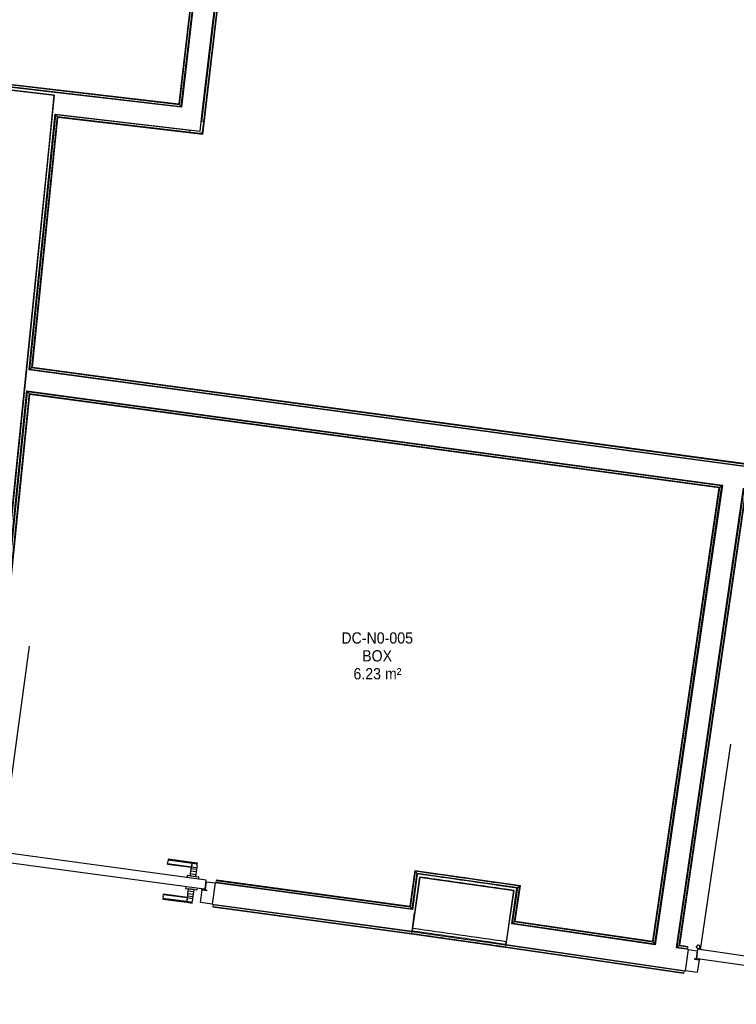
# Model space of a CAD drawing. Header units: millimetres. Extents: x -2845 to 74565, y -36590 to 13748.
# Tile 21 of 33: x 47525 to 50705, y -22178 to -17807. Entities that reach past the tile are written whole.
import ezdxf

# ---------------------------------------------------------------- set-up
doc = ezdxf.new("R2010")
doc.units = ezdxf.units.MM
for name, color, linetype, lineweight in [('A-DETL-GENF', 7, 'Continuous', 18), ('A-DOOR', 7, 'Continuous', 25), ('A-FLOR', 7, 'Continuous', 25), ('A-FLOR-HRAL', 7, 'Continuous', 18), ('A-WALL', 7, 'Continuous', 25), ('ESPACE', 7, 'Continuous', 30), ('I-WALL', 7, 'Continuous', 25), ('Q-SPCQ', 7, 'Continuous', 18)]:
    doc.layers.add(name, color=color, linetype=linetype, lineweight=lineweight)
doc.styles.add('Arial_3', font='arial.ttf', dxfattribs={"width": 0.9, "height": 50})

# ---------------------------------------------------------------- blocks, each defined once
blk = doc.blocks.new('B02_DC_STR_rvt-1-2021_015_1111_DCE_1_50_N0 FINI_CFO_AL SPE')
at = {"layer": 'A-WALL'}
for p, q in [((-3868.7, -21612.9), (-3900.9, -21840.7)), ((-3484.3, -21900), (-3451.6, -21672.3))]:
    blk.add_line(p, q, dxfattribs=at)
for radius in [184668.5, 184438.5]:
    blk.add_arc((-29704.5, -204465.3), radius, 81.827018, 81.957738, dxfattribs=at)
at = {"layer": 'I-WALL'}
for p, q in [((-5490.2, -18142.6), (-7325.9, -17927.6)), ((-5507.4, -18311.7), (-5490.2, -18142.6)), ((-5873.5, -21901), (-5507.4, -18311.7))]:
    blk.add_line(p, q, dxfattribs=at)
blk = doc.blocks.new('PRT_SIMPLE_HUI_58x68x48 - PRT_BOIS_1V_930x2040x40-552384-2021_015_1111_DCE_1_50_N0 FINI_CFO_AL SPE')
at = {"layer": 'A-DETL-GENF', "lineweight": 25}
h = blk.add_hatch(color=256, dxfattribs=at)
h.paths.add_polyline_path([(-483.8, -9.7), (-485.1, -11.7), (-496.5, -13.2), (-500.5, -13.7), (-500.5, -14.5), (-495.9, -14.5), (-483.8, -12.8), (-483.8, -10.4)])
h.paths.add_polyline_path([(-508.5, -8), (-508, -11.5), (-502, -11.1), (-502.2, -10.2), (-505.2, -10.2), (-505.2, -9.3), (-488.3, -9.5), (-485.1, -10.6), (-483.8, -9.7), (-488.9, -8), (-505.4, -8)])
h = blk.add_hatch(color=256, dxfattribs=at)
h.paths.add_polyline_path([(413.8, -9.7), (413.8, -12.8), (426.2, -14.5), (430.5, -14.5), (430.3, -13.2), (425.8, -13.2), (415.1, -11.7), (414.5, -10.7)])
h.paths.add_polyline_path([(418.5, -8), (413.8, -9.7), (415.1, -10.6), (418.7, -9.3), (435.2, -9.8), (435.2, -10.2), (432, -10.7), (432, -11.5), (438.5, -11.5), (438.5, -8), (418.5, -8)])
at = {"layer": 'A-DETL-GENF'}
for p, q in [((-488.5, -8), (-508.5, -8)), ((-508.5, -8), (-508.5, -11.5)), ((-508.5, -11.5), (-502, -11.5)), ((-505.2, -10.2), (-505.2, -9.3)), ((-505.2, -9.3), (-488.7, -9.3)), ((-502, -10.2), (-505.2, -10.2)), ((-502, -11.5), (-502, -10.2)), ((-496.1, -13.2), (-500.5, -13.2)), ((-500.5, -13.2), (-500.5, -14.5)), ((-500.5, -14.5), (-496, -14.5)), ((-485.1, -11.7), (-496.1, -13.2)), ((-496, -14.5), (-483.8, -12.8)), ((-488.7, -9.3), (-485.1, -10.6)), ((-483.8, -9.7), (-488.5, -8)), ((-485.1, -10.6), (-485.1, -11.7)), ((-483.8, -12.8), (-483.8, -9.7)), ((418.5, -8), (413.8, -9.7)), ((413.8, -9.7), (413.8, -12.8)), ((413.8, -12.8), (426, -14.5)), ((415.1, -10.6), (418.7, -9.3)), ((415.1, -11.7), (415.1, -10.6)), ((426.1, -13.2), (415.1, -11.7)), ((438.5, -8), (418.5, -8)), ((418.7, -9.3), (435.2, -9.3)), ((426, -14.5), (430.5, -14.5)), ((430.5, -13.2), (426.1, -13.2)), ((430.5, -14.5), (430.5, -13.2)), ((435.2, -10.2), (432, -10.2)), ((432, -10.2), (432, -11.5)), ((432, -11.5), (438.5, -11.5)), ((435.2, -9.3), (435.2, -10.2)), ((438.5, -11.5), (438.5, -8))]:
    blk.add_line(p, q, dxfattribs=at)
at = {"layer": 'A-DOOR'}
for p, q in [((-427.1, 55), (-450.6, 55)), ((-450.6, 55), (-450.6, 54.5)), ((-450.6, 54.5), (-450.6, 50.4)), ((-427.1, 54.5), (-450.6, 54.5)), ((-450.6, 50.4), (-450.6, 43.3)), ((-427.1, 50.4), (-450.6, 50.4)), ((-319.6, 55), (-427.1, 55)), ((-427.1, 55), (-427.1, 54.5)), ((-427.1, 54.5), (-427.1, 55)), ((-427.1, 54.5), (-427.1, 50.4)), ((-319.6, 54.5), (-427.1, 54.5)), ((-427.1, 50.4), (-427.1, 54.5)), ((-427.1, 50.4), (-427.1, 43.3)), ((-319.6, 50.4), (-427.1, 50.4)), ((-427.1, 43.3), (-427.1, 50.4)), ((-319.6, 54.5), (-319.6, 55)), ((-319.6, 50.4), (-319.6, 54.5)), ((-319.6, 43.3), (-319.6, 50.4)), ((-450.6, 34), (-450.6, 43.3)), ((-450.6, 25.6), (-450.6, 34)), ((-427.1, 34), (-450.6, 34)), ((-450.6, 15.2), (-450.6, 25.6)), ((-427.1, 25.6), (-450.6, 25.6)), ((-450.6, 4.4), (-450.6, 15.2)), ((-427.1, 15.2), (-450.6, 15.2)), ((-450.6, -4), (-450.6, 4.4)), ((-450.6, 4.4), (-427.1, 4.4)), ((-427.1, 34), (-427.1, 43.3)), ((-427.1, 43.3), (-427.1, 34)), ((-427.1, 32.8), (-427.1, 34)), ((-319.6, 34), (-427.1, 34)), ((-427.1, 34), (-427.1, 25.6)), ((-427.1, 32.8), (-319.6, 32.8)), ((-427.1, 25.6), (-427.1, 15.2)), ((-427.1, 15.2), (-427.1, 4.4)), ((-427.1, 4.4), (-427.1, -4)), ((-319.6, 43.3), (-319.6, 34)), ((-319.6, 34), (-319.6, 32.8)), ((-499.5, -14.5), (-499.5, -54.5)), ((426, -14.5), (-496, -14.5)), ((-465.6, -5.5), (-465.6, -14.5)), ((-413.4, -5.5), (-465.6, -5.5)), ((-450.6, -4), (-450.6, -5)), ((-450.6, -5), (-427.1, -5)), ((-427.1, -5), (-427.1, -4)), ((-413.4, -14.5), (-413.4, -5.5)), ((430.5, -54.5), (430.5, -14.5)), ((-499.5, -54.5), (430.5, -54.5)), ((-465.6, -54.5), (-465.6, -63.5)), ((-465.6, -63.5), (-413.4, -63.5)), ((-427.1, -64), (-450.6, -64)), ((-450.6, -64), (-450.6, -65)), ((-450.6, -73.4), (-450.6, -65)), ((-450.6, -84.2), (-450.6, -73.4)), ((-427.1, -73.4), (-450.6, -73.4)), ((-450.6, -94.6), (-450.6, -84.2)), ((-450.6, -84.2), (-427.1, -84.2)), ((-427.1, -65), (-427.1, -64)), ((-427.1, -65), (-427.1, -73.4)), ((-427.1, -73.4), (-427.1, -84.2)), ((-427.1, -84.2), (-427.1, -94.6)), ((-413.4, -63.5), (-413.4, -54.5)), ((417, -54.5), (417, -977.5)), ((-450.6, -103), (-450.6, -94.6)), ((-450.6, -94.6), (-427.1, -94.6)), ((-450.6, -112.3), (-450.6, -103)), ((-450.6, -103), (-427.1, -103)), ((-450.6, -112.3), (-450.6, -119.4)), ((-450.6, -119.4), (-450.6, -123.5)), ((-450.6, -119.4), (-427.1, -119.4)), ((-450.6, -123.5), (-450.6, -124)), ((-450.6, -123.5), (-427.1, -123.5)), ((-450.6, -124), (-427.1, -124)), ((-427.1, -94.6), (-427.1, -103)), ((-427.1, -103), (-427.1, -101.8)), ((-319.6, -101.8), (-427.1, -101.8)), ((-427.1, -112.3), (-427.1, -103)), ((-427.1, -103), (-319.6, -103)), ((-427.1, -103), (-427.1, -112.3)), ((-427.1, -112.3), (-427.1, -119.4)), ((-427.1, -119.4), (-427.1, -112.3)), ((-427.1, -119.4), (-427.1, -123.5)), ((-427.1, -119.4), (-319.6, -119.4)), ((-427.1, -123.5), (-427.1, -119.4)), ((-427.1, -123.5), (-427.1, -124)), ((-427.1, -123.5), (-319.6, -123.5)), ((-427.1, -124), (-427.1, -123.5)), ((-427.1, -124), (-319.6, -124)), ((-319.6, -101.8), (-319.6, -103)), ((-319.6, -103), (-319.6, -112.3)), ((-319.6, -119.4), (-319.6, -112.3)), ((-319.6, -123.5), (-319.6, -119.4)), ((-319.6, -124), (-319.6, -123.5))]:
    blk.add_line(p, q, dxfattribs=at)
for radius, start, end in [(9.12, 155.8208, 180), (9.12, 180, 204.1792), (7.5, 360, 180), (7.5, 180, 360), (7.5, 180, 240), (7.5, 135, 165), (9.12, 111.9887, 120), (9.12, 240, 248.0113), (7.5, 60, 120), (7.5, 270, 0), (9.12, 60, 68.0113), (7.5, 0, 30), (9.12, 0, 24.1792)]:
    blk.add_arc((429, -65.5), radius, start, end, dxfattribs=at)
at = {"layer": 'Q-SPCQ'}
for p, q in [((430.5, -40.5), (430.5, -54.5)), ((430.5, -54.5), (403.5, -54.5))]:
    blk.add_line(p, q, dxfattribs=at)
blk = doc.blocks.new('PRT_SIMPLE_HUI_58x68x48 - PRT_BOIS_1V_930x2040x40-552386-2021_015_1111_DCE_1_50_N0 FINI_CFO_AL SPE')
at = {"layer": 'A-DETL-GENF', "lineweight": 25}
h = blk.add_hatch(color=256, dxfattribs=at)
h.paths.add_polyline_path([(-483.8, -9.7), (-485.1, -11.7), (-496.2, -13.2), (-500.5, -13.2), (-500.5, -14.5), (-495.9, -14.5), (-483.8, -12.8), (-483.8, -10.4)])
h.paths.add_polyline_path([(-508.5, -8), (-508, -11.5), (-502, -11.2), (-502.2, -10.2), (-505.2, -10.2), (-505.2, -9.3), (-488.3, -9.5), (-485.1, -10.6), (-483.8, -9.7), (-488.9, -8), (-505.4, -8)])
h = blk.add_hatch(color=256, dxfattribs=at)
h.paths.add_polyline_path([(413.8, -9.7), (413.8, -12.8), (426.2, -14.5), (430.5, -14.5), (430.3, -13.2), (425.8, -13.2), (415.1, -11.7), (414.5, -10.7)])
h.paths.add_polyline_path([(418.5, -8), (413.8, -9.7), (415.1, -10.6), (418.7, -9.3), (435.2, -9.8), (435.2, -10.2), (432, -10.7), (432, -11.5), (438.5, -11.5), (438.5, -8), (418.5, -8)])
at = {"layer": 'A-DETL-GENF'}
for p, q in [((-488.5, -8), (-508.5, -8)), ((-508.5, -8), (-508.5, -11.5)), ((-508.5, -11.5), (-502, -11.5)), ((-505.2, -10.2), (-505.2, -9.3)), ((-505.2, -9.3), (-488.7, -9.3)), ((-502, -10.2), (-505.2, -10.2)), ((-502, -11.5), (-502, -10.2)), ((-496.1, -13.2), (-500.5, -13.2)), ((-500.5, -13.2), (-500.5, -14.5)), ((-500.5, -14.5), (-496, -14.5)), ((-485.1, -11.7), (-496.1, -13.2)), ((-496, -14.5), (-483.8, -12.8)), ((-488.7, -9.3), (-485.1, -10.6)), ((-483.8, -9.7), (-488.5, -8)), ((-485.1, -10.6), (-485.1, -11.7)), ((-483.8, -12.8), (-483.8, -9.7)), ((418.5, -8), (413.8, -9.7)), ((413.8, -9.7), (413.8, -12.8)), ((413.8, -12.8), (426, -14.5)), ((415.1, -10.6), (418.7, -9.3)), ((415.1, -11.7), (415.1, -10.6)), ((426.1, -13.2), (415.1, -11.7)), ((438.5, -8), (418.5, -8)), ((418.7, -9.3), (435.2, -9.3)), ((426, -14.5), (430.5, -14.5)), ((430.5, -13.2), (426.1, -13.2)), ((430.5, -14.5), (430.5, -13.2)), ((435.2, -10.2), (432, -10.2)), ((432, -10.2), (432, -11.5)), ((432, -11.5), (438.5, -11.5)), ((435.2, -9.3), (435.2, -10.2)), ((438.5, -11.5), (438.5, -8))]:
    blk.add_line(p, q, dxfattribs=at)
at = {"layer": 'A-DOOR'}
for p, q in [((-427.1, 55), (-450.6, 55)), ((-450.6, 55), (-450.6, 54.5)), ((-450.6, 54.5), (-450.6, 50.4)), ((-427.1, 54.5), (-450.6, 54.5)), ((-450.6, 50.4), (-450.6, 43.3)), ((-427.1, 50.4), (-450.6, 50.4)), ((-319.6, 55), (-427.1, 55)), ((-427.1, 55), (-427.1, 54.5)), ((-427.1, 54.5), (-427.1, 55)), ((-427.1, 54.5), (-427.1, 50.4)), ((-319.6, 54.5), (-427.1, 54.5)), ((-427.1, 50.4), (-427.1, 54.5)), ((-427.1, 50.4), (-427.1, 43.3)), ((-319.6, 50.4), (-427.1, 50.4)), ((-427.1, 43.3), (-427.1, 50.4)), ((-319.6, 54.5), (-319.6, 55)), ((-319.6, 50.4), (-319.6, 54.5)), ((-319.6, 43.3), (-319.6, 50.4)), ((-450.6, 34), (-450.6, 43.3)), ((-450.6, 25.6), (-450.6, 34)), ((-427.1, 34), (-450.6, 34)), ((-450.6, 15.2), (-450.6, 25.6)), ((-427.1, 25.6), (-450.6, 25.6)), ((-450.6, 4.4), (-450.6, 15.2)), ((-427.1, 15.2), (-450.6, 15.2)), ((-450.6, -4), (-450.6, 4.4)), ((-450.6, 4.4), (-427.1, 4.4)), ((-427.1, 34), (-427.1, 43.3)), ((-427.1, 43.3), (-427.1, 34)), ((-427.1, 32.8), (-427.1, 34)), ((-319.6, 34), (-427.1, 34)), ((-427.1, 34), (-427.1, 25.6)), ((-427.1, 32.8), (-319.6, 32.8)), ((-427.1, 25.6), (-427.1, 15.2)), ((-427.1, 15.2), (-427.1, 4.4)), ((-427.1, 4.4), (-427.1, -4)), ((-319.6, 43.3), (-319.6, 34)), ((-319.6, 34), (-319.6, 32.8)), ((-499.5, -14.5), (-499.5, -54.5)), ((426, -14.5), (-496, -14.5)), ((-465.6, -5.5), (-465.6, -14.5)), ((-413.4, -5.5), (-465.6, -5.5)), ((-450.6, -4), (-450.6, -5)), ((-450.6, -5), (-427.1, -5)), ((-427.1, -5), (-427.1, -4)), ((-413.4, -14.5), (-413.4, -5.5)), ((430.5, -54.5), (430.5, -14.5)), ((-499.5, -54.5), (430.5, -54.5)), ((-465.6, -54.5), (-465.6, -63.5)), ((-465.6, -63.5), (-413.4, -63.5)), ((-427.1, -64), (-450.6, -64)), ((-450.6, -64), (-450.6, -65)), ((-450.6, -73.4), (-450.6, -65)), ((-450.6, -84.2), (-450.6, -73.4)), ((-427.1, -73.4), (-450.6, -73.4)), ((-450.6, -94.6), (-450.6, -84.2)), ((-450.6, -84.2), (-427.1, -84.2)), ((-427.1, -65), (-427.1, -64)), ((-427.1, -65), (-427.1, -73.4)), ((-427.1, -73.4), (-427.1, -84.2)), ((-427.1, -84.2), (-427.1, -94.6)), ((-413.4, -63.5), (-413.4, -54.5)), ((417, -54.5), (417, -977.5)), ((-450.6, -103), (-450.6, -94.6)), ((-450.6, -94.6), (-427.1, -94.6)), ((-450.6, -112.3), (-450.6, -103)), ((-450.6, -103), (-427.1, -103)), ((-450.6, -112.3), (-450.6, -119.4)), ((-450.6, -119.4), (-450.6, -123.5)), ((-450.6, -119.4), (-427.1, -119.4)), ((-450.6, -123.5), (-450.6, -124)), ((-450.6, -123.5), (-427.1, -123.5)), ((-450.6, -124), (-427.1, -124)), ((-427.1, -94.6), (-427.1, -103)), ((-427.1, -103), (-427.1, -101.8)), ((-319.6, -101.8), (-427.1, -101.8)), ((-427.1, -112.3), (-427.1, -103)), ((-427.1, -103), (-319.6, -103)), ((-427.1, -103), (-427.1, -112.3)), ((-427.1, -112.3), (-427.1, -119.4)), ((-427.1, -119.4), (-427.1, -112.3)), ((-427.1, -119.4), (-427.1, -123.5)), ((-427.1, -119.4), (-319.6, -119.4)), ((-427.1, -123.5), (-427.1, -119.4)), ((-427.1, -123.5), (-427.1, -124)), ((-427.1, -123.5), (-319.6, -123.5)), ((-427.1, -124), (-427.1, -123.5)), ((-427.1, -124), (-319.6, -124)), ((-319.6, -101.8), (-319.6, -103)), ((-319.6, -103), (-319.6, -112.3)), ((-319.6, -119.4), (-319.6, -112.3)), ((-319.6, -123.5), (-319.6, -119.4)), ((-319.6, -124), (-319.6, -123.5))]:
    blk.add_line(p, q, dxfattribs=at)
for radius, start, end in [(9.12, 155.8208, 180), (9.12, 180, 204.1792), (7.5, 360, 180), (7.5, 180, 360), (7.5, 180, 240), (7.5, 135, 165), (9.12, 111.9887, 120), (9.12, 240, 248.0113), (7.5, 60, 120), (7.5, 270, 0), (9.12, 60, 68.0113), (7.5, 0, 30), (9.12, 0, 24.1792)]:
    blk.add_arc((429, -65.5), radius, start, end, dxfattribs=at)
at = {"layer": 'Q-SPCQ'}
for p, q in [((430.5, -40.5), (430.5, -54.5)), ((430.5, -54.5), (403.5, -54.5))]:
    blk.add_line(p, q, dxfattribs=at)
blk = doc.blocks.new('Garde-corps - Garde-corps-505843-2021_015_1111_DCE_1_50_N0 FINI_CFO_AL SPE')
at = {"layer": 'A-FLOR-HRAL'}
for p, q in [((-4600.3, -15294.7), (-4938.3, -18181)), ((-4598.5, -15293.3), (-4936.9, -18182.8)), ((-4596.6, -15291.7), (-4935.4, -18184.8)), ((-4588.7, -15285.5), (-4929.1, -18192.7)), ((-4938.3, -18181), (-7517.9, -17878.9)), ((-4936.9, -18182.8), (-7516.5, -17880.7)), ((-4935.4, -18184.8), (-7514.9, -17882.7)), ((-4929.1, -18192.7), (-7508.6, -17890.6)), ((-4935.4, -18184.8), (-4929.1, -18192.7))]:
    blk.add_line(p, q, dxfattribs=at)
for points, knots in [([(-4938.3, -18181), (-4938.3, -18181), (-4938.3, -18181), (-4938.2, -18181.2), (-4938.1, -18181.3), (-4937.9, -18181.5), (-4937.8, -18181.7), (-4937.7, -18181.8), (-4937.6, -18182), (-4937.4, -18182.1), (-4937.3, -18182.2), (-4937.2, -18182.4), (-4937.1, -18182.5), (-4937, -18182.7), (-4936.9, -18182.8), (-4936.9, -18182.8)], [0.1, 0.1, 0.1, 0.1, 0.2, 0.3, 0.4, 0.475, 0.55, 0.6, 0.65, 0.7, 0.75, 0.8, 0.85, 0.9, 1, 1, 1, 1]), ([(-4929.1, -18192.7), (-4929.1, -18192.7), (-4929.1, -18192.7), (-4928.9, -18192.9), (-4928.8, -18193.1), (-4928.6, -18193.3), (-4928.5, -18193.5), (-4928.3, -18193.7), (-4928.1, -18194), (-4927.8, -18194.3), (-4927.6, -18194.5), (-4927.4, -18194.8), (-4927.1, -18195.3), (-4926.7, -18195.7), (-4926.5, -18196)], [0, 0, 0, 0, 0.166667, 0.25, 0.333333, 0.416667, 0.458333, 0.5, 0.583333, 0.666667, 0.708333, 0.75, 0.833333, 1, 1, 1, 1])]:
    blk.add_open_spline(points, degree=3, knots=knots, dxfattribs=at)
blk = doc.blocks.new('Garde-corps - Garde-corps-506028-2021_015_1111_DCE_1_50_N0 FINI_CFO_AL SPE')
at = {"layer": 'A-FLOR-HRAL'}
for p, q in [((-4835.2, -18259), (-4488.4, -15297.9)), ((-4834.3, -18312.6), (-4482.2, -15305.8)), ((-4832.8, -18314.6), (-4480.6, -15307.8)), ((-4831.3, -18316.4), (-4479.2, -15309.6)), ((-5598.6, -19358), (-5483.4, -18229.4)), ((-5590.8, -19351.9), (-5477.1, -18237.4)), ((-5588.9, -19350.4), (-5475.5, -18239.3)), ((-5587.1, -19348.9), (-5474.1, -18241.1)), ((-5483.4, -18229.4), (-4886.2, -18299.4)), ((-5477.1, -18237.4), (-5483.4, -18229.4)), ((-5477.1, -18237.4), (-4834.3, -18312.6)), ((-5475.5, -18239.3), (-4832.8, -18314.6)), ((-5474.1, -18241.1), (-4831.3, -18316.4)), ((-4834.3, -18312.6), (-4837, -18309.2)), ((-5590.8, -19351.9), (-5598.6, -19358)), ((-181.9, -20091.9), (-5598.6, -19358)), ((-180.3, -20084.9), (-5590.8, -19351.9)), ((-158.4, -20086.1), (-5588.9, -19350.4)), ((-158.2, -20084.5), (-5587.1, -19348.9))]:
    blk.add_line(p, q, dxfattribs=at)
for points, knots in [([(-5483.4, -18229.4), (-5483.4, -18229.4), (-5483.5, -18229.4), (-5483.6, -18229.2), (-5483.8, -18229), (-5483.9, -18228.8), (-5484.1, -18228.6), (-5484.3, -18228.4), (-5484.5, -18228.1), (-5484.7, -18227.8), (-5484.9, -18227.6), (-5485.1, -18227.3), (-5485.5, -18226.8), (-5485.9, -18226.4), (-5486.1, -18226.1)], [0, 0, 0, 0, 0.166667, 0.25, 0.333333, 0.416667, 0.458333, 0.5, 0.583333, 0.666667, 0.708333, 0.75, 0.833333, 1, 1, 1, 1]), ([(-5474.1, -18241.1), (-5474.1, -18241.1), (-5474.1, -18241.1), (-5474.2, -18241), (-5474.3, -18240.8), (-5474.5, -18240.6), (-5474.6, -18240.4), (-5474.7, -18240.3), (-5474.8, -18240.1), (-5474.9, -18240), (-5475.1, -18239.9), (-5475.2, -18239.7), (-5475.3, -18239.6), (-5475.4, -18239.5), (-5475.5, -18239.4), (-5475.5, -18239.3)], [0.1, 0.1, 0.1, 0.1, 0.2, 0.3, 0.4, 0.475, 0.55, 0.6, 0.65, 0.7, 0.75, 0.8, 0.85, 0.9, 1, 1, 1, 1]), ([(-4831.3, -18316.4), (-4831.3, -18316.4), (-4831.4, -18316.4), (-4831.5, -18316.2), (-4831.6, -18316.1), (-4831.7, -18315.9), (-4831.9, -18315.7), (-4832, -18315.6), (-4832.1, -18315.4), (-4832.2, -18315.3), (-4832.3, -18315.1), (-4832.4, -18315), (-4832.5, -18314.9), (-4832.6, -18314.7), (-4832.7, -18314.6), (-4832.8, -18314.6)], [0.1, 0.1, 0.1, 0.1, 0.2, 0.3, 0.4, 0.475, 0.55, 0.6, 0.65, 0.7, 0.75, 0.8, 0.85, 0.9, 1, 1, 1, 1]), ([(-5598.6, -19358), (-5598.6, -19358), (-5598.6, -19358), (-5598.8, -19358.2), (-5599, -19358.3), (-5599.2, -19358.5), (-5599.4, -19358.6), (-5599.6, -19358.8), (-5599.8, -19359), (-5600.1, -19359.2), (-5600.4, -19359.4), (-5600.6, -19359.6), (-5601.1, -19360), (-5601.5, -19360.4), (-5601.8, -19360.6)], [0, 0, 0, 0, 0.166667, 0.25, 0.333333, 0.416667, 0.458333, 0.5, 0.583333, 0.666667, 0.708333, 0.75, 0.833333, 1, 1, 1, 1]), ([(-5587.1, -19348.9), (-5587.1, -19349), (-5587.1, -19349), (-5587.2, -19349.1), (-5587.4, -19349.2), (-5587.6, -19349.3), (-5587.7, -19349.5), (-5587.9, -19349.6), (-5588, -19349.7), (-5588.2, -19349.8), (-5588.3, -19349.9), (-5588.4, -19350), (-5588.5, -19350.1), (-5588.7, -19350.2), (-5588.8, -19350.3), (-5588.9, -19350.4)], [0.1, 0.1, 0.1, 0.1, 0.2, 0.3, 0.4, 0.475, 0.55, 0.6, 0.65, 0.7, 0.75, 0.8, 0.85, 0.9, 1, 1, 1, 1])]:
    blk.add_open_spline(points, degree=3, knots=knots, dxfattribs=at)
blk = doc.blocks.new('Garde-corps - Garde-corps-506445-2021_015_1111_DCE_1_50_N0 FINI_CFO_AL SPE')
at = {"layer": 'A-FLOR-HRAL'}
for p, q in [((-5816.5, -21494.9), (-5608.8, -19458.5)), ((-5808.7, -21488.7), (-5602.5, -19466.6)), ((-5806.8, -21487.2), (-5600.9, -19468.6)), ((-5805, -21485.8), (-5599.4, -19470.4)), ((-5608.8, -19458.5), (-2529.2, -19875.8)), ((-5602.5, -19466.6), (-5608.8, -19458.5)), ((-5602.5, -19466.6), (-2537.3, -19881.9)), ((-5600.9, -19468.6), (-2539.3, -19883.3)), ((-5599.4, -19470.4), (-2541.2, -19884.8)), ((-2541.2, -19884.8), (-2835.5, -21897.8)), ((-2539.3, -19883.3), (-2834.1, -21899.7)), ((-2537.3, -19881.9), (-2832.7, -21901.7)), ((-2529.2, -19875.8), (-2826.6, -21909.8)), ((-2537.3, -19881.9), (-2529.2, -19875.8)), ((-3890.9, -21583.5), (-3912.4, -21742.2)), ((-3889.5, -21585.4), (-3911, -21744.1)), ((-3888, -21587.4), (-3909.5, -21746)), ((-3422.1, -21650.3), (-3890.9, -21583.5)), ((-4772.5, -21636.3), (-4771.5, -21629.2)), ((-4771.5, -21629.2), (-4771.3, -21627.5)), ((-3909.5, -21746), (-4771.5, -21629.2)), ((-4771.1, -21625.9), (-4771.3, -21627.5)), ((-3911, -21744.1), (-4771.3, -21627.5)), ((-3912.4, -21742.2), (-4771.1, -21625.9)), ((-3881.9, -21595.4), (-3903.4, -21754)), ((-3434, -21659.2), (-3881.9, -21595.4)), ((-3870, -21597.1), (-3881.9, -21595.4)), ((-3805.7, -21609.2), (-3879.4, -21598.8)), ((-3584.7, -21640.7), (-3732, -21619.7)), ((-3656.5, -21616.8), (-3677.6, -21613.8)), ((-4772.5, -21636.3), (-4772.9, -21639.3)), ((-3903.4, -21754), (-4772.5, -21636.3)), ((-3437.4, -21661.8), (-3511, -21651.2)), ((-3457.1, -21817.6), (-3434, -21659.2)), ((-3449.1, -21811.6), (-3425.9, -21653.2)), ((-3447.1, -21810.1), (-3423.9, -21651.7)), ((-3434, -21659.2), (-3445.9, -21657.5)), ((-3445.2, -21808.7), (-3422.1, -21650.3)), ((-3909.5, -21746), (-3903.4, -21754)), ((-2834.1, -21899.7), (-3447.1, -21810.1)), ((-2835.5, -21897.8), (-3445.2, -21808.7)), ((-3449.1, -21811.6), (-3457.1, -21817.6)), ((-2826.6, -21909.8), (-3457.1, -21817.6)), ((-2832.7, -21901.7), (-3449.1, -21811.6)), ((-2832.7, -21901.7), (-2826.6, -21909.8))]:
    blk.add_line(p, q, dxfattribs=at)
at = {"layer": 'A-FLOR-HRAL', "flags": 128}
for points in [[(-3890.9, -21583.5), (-3890.9, -21583.5), (-3890.9, -21583.6), (-3890.7, -21583.8), (-3890.6, -21584), (-3890.4, -21584.2), (-3890.2, -21584.5), (-3890, -21584.7), (-3889.9, -21584.9), (-3889.7, -21585.2), (-3889.5, -21585.4)], [(-3888, -21587.4), (-3885, -21591.4), (-3881.9, -21595.4)], [(-3881.9, -21595.4), (-3881.8, -21595.5), (-3881.6, -21595.9), (-3881.2, -21596.3), (-3880.8, -21596.9), (-3880.3, -21597.5), (-3879.9, -21598.2), (-3879.4, -21598.8)], [(-3425.9, -21653.2), (-3429.9, -21656.2), (-3434, -21659.2)]]:
    blk.add_lwpolyline(points, dxfattribs=at)
at = {"layer": 'A-FLOR-HRAL'}
for radius, start, end in [(184692.9, 81.819426, 81.96532), (184691.2, 81.819967, 81.964777)]:
    blk.add_arc((-29704.5, -204465.3), radius, start, end, dxfattribs=at)
for points, knots in [([(-5608.8, -19458.5), (-5608.8, -19458.5), (-5608.9, -19458.5), (-5609, -19458.3), (-5609.2, -19458.1), (-5609.3, -19457.9), (-5609.5, -19457.7), (-5609.6, -19457.5), (-5609.8, -19457.2), (-5610.1, -19456.9), (-5610.3, -19456.6), (-5610.5, -19456.4), (-5610.9, -19455.9), (-5611.2, -19455.4), (-5611.5, -19455.1)], [0, 0, 0, 0, 0.166667, 0.25, 0.333333, 0.416667, 0.458333, 0.5, 0.583333, 0.666667, 0.708333, 0.75, 0.833333, 1, 1, 1, 1]), ([(-5599.4, -19470.4), (-5599.5, -19470.4), (-5599.5, -19470.4), (-5599.6, -19470.2), (-5599.7, -19470.1), (-5599.9, -19469.9), (-5600, -19469.8), (-5600.1, -19469.6), (-5600.2, -19469.5), (-5600.3, -19469.4), (-5600.4, -19469.2), (-5600.5, -19469.1), (-5600.6, -19468.9), (-5600.8, -19468.7), (-5600.9, -19468.6), (-5600.9, -19468.6)], [0.1, 0.1, 0.1, 0.1, 0.2, 0.3, 0.4, 0.475, 0.525, 0.575, 0.625, 0.675, 0.725, 0.775, 0.825, 0.9, 1, 1, 1, 1]), ([(-2541.2, -19884.8), (-2541.1, -19884.8), (-2541.1, -19884.7), (-2541, -19884.6), (-2540.8, -19884.5), (-2540.6, -19884.4), (-2540.5, -19884.2), (-2540.3, -19884.1), (-2540.2, -19884), (-2540, -19883.9), (-2539.9, -19883.8), (-2539.7, -19883.7), (-2539.6, -19883.6), (-2539.4, -19883.5), (-2539.3, -19883.4), (-2539.3, -19883.3)], [0.1, 0.1, 0.1, 0.1, 0.2, 0.3, 0.4, 0.475, 0.55, 0.6, 0.65, 0.7, 0.75, 0.8, 0.85, 0.9, 1, 1, 1, 1]), ([(-2529.2, -19875.8), (-2529.2, -19875.8), (-2529.2, -19875.7), (-2529, -19875.6), (-2528.8, -19875.4), (-2528.6, -19875.3), (-2528.4, -19875.1), (-2528.2, -19875), (-2527.9, -19874.8), (-2527.6, -19874.5), (-2527.3, -19874.3), (-2527, -19874.1), (-2526.5, -19873.8), (-2526.1, -19873.4), (-2525.8, -19873.2)], [0, 0, 0, 0, 0.166667, 0.25, 0.333333, 0.416667, 0.458333, 0.5, 0.583333, 0.666667, 0.708333, 0.75, 0.833333, 1, 1, 1, 1]), ([(-3434, -21659.2), (-3434, -21659.2), (-3434, -21659.2), (-3434.1, -21659.3), (-3434.1, -21659.3), (-3434.2, -21659.4), (-3434.3, -21659.4), (-3434.3, -21659.5), (-3434.4, -21659.6), (-3434.6, -21659.6), (-3434.7, -21659.7), (-3434.8, -21659.8), (-3434.9, -21659.9), (-3435.1, -21660), (-3435.2, -21660.1), (-3435.3, -21660.2), (-3435.5, -21660.3), (-3435.6, -21660.4), (-3435.8, -21660.6), (-3436.2, -21660.9), (-3436.7, -21661.3), (-3437.2, -21661.6), (-3437.4, -21661.8)], [0, 0, 0, 0, 0.071429, 0.107143, 0.142857, 0.178571, 0.214286, 0.25, 0.285714, 0.321429, 0.357143, 0.392857, 0.428571, 0.464286, 0.5, 0.535714, 0.571429, 0.607143, 0.642857, 0.714286, 0.857143, 1, 1, 1, 1]), ([(-3422.1, -21650.3), (-3422.1, -21650.3), (-3422.1, -21650.3), (-3422.2, -21650.4), (-3422.3, -21650.5), (-3422.4, -21650.6), (-3422.6, -21650.7), (-3422.8, -21650.9), (-3423, -21651), (-3423.2, -21651.2), (-3423.4, -21651.3), (-3423.7, -21651.5), (-3423.8, -21651.6), (-3423.9, -21651.7)], [0.075, 0.075, 0.075, 0.075, 0.15, 0.2125, 0.275, 0.35, 0.425, 0.5, 0.6, 0.7, 0.775, 0.85, 1, 1, 1, 1]), ([(-3912.4, -21742.2), (-3912.4, -21742.2), (-3912.4, -21742.3), (-3912.3, -21742.4), (-3912.2, -21742.5), (-3912, -21742.7), (-3911.9, -21742.9), (-3911.8, -21743.1), (-3911.7, -21743.2), (-3911.6, -21743.3), (-3911.5, -21743.5), (-3911.4, -21743.6), (-3911.3, -21743.7), (-3911.1, -21743.9), (-3911.1, -21744), (-3911, -21744.1)], [0.1, 0.1, 0.1, 0.1, 0.2, 0.3, 0.4, 0.475, 0.55, 0.6, 0.65, 0.7, 0.75, 0.8, 0.85, 0.9, 1, 1, 1, 1]), ([(-3903.4, -21754), (-3903.4, -21754), (-3903.4, -21754.1), (-3903.2, -21754.3), (-3903.1, -21754.5), (-3902.9, -21754.7), (-3902.8, -21754.9), (-3902.6, -21755.1), (-3902.4, -21755.4), (-3902.2, -21755.7), (-3902, -21755.9), (-3901.8, -21756.2), (-3901.4, -21756.7), (-3901.1, -21757.1), (-3900.9, -21757.4)], [0, 0, 0, 0, 0.166667, 0.25, 0.333333, 0.416667, 0.458333, 0.5, 0.583333, 0.666667, 0.708333, 0.75, 0.833333, 1, 1, 1, 1]), ([(-3445.2, -21808.7), (-3445.2, -21808.7), (-3445.3, -21808.7), (-3445.4, -21808.8), (-3445.6, -21808.9), (-3445.8, -21809.1), (-3445.9, -21809.2), (-3446.1, -21809.3), (-3446.2, -21809.4), (-3446.4, -21809.5), (-3446.5, -21809.6), (-3446.6, -21809.7), (-3446.8, -21809.8), (-3446.9, -21810), (-3447, -21810), (-3447.1, -21810.1)], [0.1, 0.1, 0.1, 0.1, 0.2, 0.3, 0.4, 0.475, 0.55, 0.6, 0.65, 0.7, 0.75, 0.8, 0.85, 0.9, 1, 1, 1, 1]), ([(-3457.1, -21817.6), (-3457.1, -21817.6), (-3457.2, -21817.6), (-3457.4, -21817.8), (-3457.6, -21817.9), (-3457.8, -21818.1), (-3458, -21818.2), (-3458.2, -21818.4), (-3458.5, -21818.6), (-3458.8, -21818.8), (-3459, -21819), (-3459.3, -21819.2), (-3459.8, -21819.6), (-3460.2, -21819.9), (-3460.5, -21820.1)], [0, 0, 0, 0, 0.166667, 0.25, 0.333333, 0.416667, 0.458333, 0.5, 0.583333, 0.666667, 0.708333, 0.75, 0.833333, 1, 1, 1, 1]), ([(-2835.5, -21897.8), (-2835.5, -21897.9), (-2835.5, -21897.9), (-2835.4, -21898), (-2835.3, -21898.2), (-2835.1, -21898.4), (-2835, -21898.5), (-2834.9, -21898.7), (-2834.8, -21898.8), (-2834.7, -21899), (-2834.6, -21899.1), (-2834.5, -21899.3), (-2834.4, -21899.4), (-2834.3, -21899.5), (-2834.2, -21899.7), (-2834.1, -21899.7)], [0.1, 0.1, 0.1, 0.1, 0.2, 0.3, 0.4, 0.475, 0.55, 0.6, 0.65, 0.7, 0.75, 0.8, 0.85, 0.9, 1, 1, 1, 1]), ([(-2826.6, -21909.8), (-2826.6, -21909.8), (-2826.6, -21909.8), (-2826.4, -21910), (-2826.3, -21910.2), (-2826.1, -21910.4), (-2826, -21910.6), (-2825.9, -21910.8), (-2825.6, -21911.1), (-2825.4, -21911.4), (-2825.2, -21911.7), (-2825, -21911.9), (-2824.7, -21912.4), (-2824.3, -21912.9), (-2824.1, -21913.2)], [0, 0, 0, 0, 0.166667, 0.25, 0.333333, 0.416667, 0.458333, 0.5, 0.583333, 0.666667, 0.708333, 0.75, 0.833333, 1, 1, 1, 1])]:
    blk.add_open_spline(points, degree=3, knots=knots, dxfattribs=at)
blk = doc.blocks.new('Garde-corps - Garde-corps-506761-2021_015_1111_DCE_1_50_N0 FINI_CFO_AL SPE')
at = {"layer": 'A-FLOR-HRAL'}
for p, q in [((-2726.7, -21924.4), (-2429.1, -19889.3)), ((-2718.6, -21918.4), (-2423.1, -19897.3)), ((-2716.6, -21916.9), (-2421.6, -19899.3)), ((-2714.8, -21915.5), (-2420.2, -19901.1)), ((-2718.6, -21918.4), (-2726.7, -21924.4)), ((-2680.2, -21931.2), (-2726.7, -21924.4)), ((-2679.2, -21924.1), (-2718.6, -21918.4)), ((-2678.9, -21922.4), (-2716.6, -21916.9)), ((-2678.7, -21920.8), (-2714.8, -21915.5)), ((-2680.6, -21934.2), (-2680.2, -21931.2)), ((-2679.2, -21924.1), (-2680.2, -21931.2)), ((-2678.9, -21922.4), (-2679.2, -21924.1)), ((-2678.9, -21922.4), (-2678.7, -21920.8))]:
    blk.add_line(p, q, dxfattribs=at)
for points, knots in [([(-2726.7, -21924.4), (-2726.7, -21924.4), (-2726.8, -21924.4), (-2726.9, -21924.6), (-2727.1, -21924.7), (-2727.4, -21924.9), (-2727.5, -21925), (-2727.7, -21925.2), (-2728, -21925.4), (-2728.3, -21925.6), (-2728.6, -21925.8), (-2728.9, -21926), (-2729.4, -21926.4), (-2729.8, -21926.7), (-2730.1, -21926.9)], [0, 0, 0, 0, 0.166667, 0.25, 0.333333, 0.416667, 0.458333, 0.5, 0.583333, 0.666667, 0.708333, 0.75, 0.833333, 1, 1, 1, 1]), ([(-2714.8, -21915.5), (-2714.8, -21915.5), (-2714.8, -21915.5), (-2714.9, -21915.6), (-2715.1, -21915.8), (-2715.3, -21915.9), (-2715.5, -21916), (-2715.6, -21916.1), (-2715.8, -21916.2), (-2715.9, -21916.3), (-2716, -21916.5), (-2716.2, -21916.6), (-2716.3, -21916.6), (-2716.5, -21916.8), (-2716.6, -21916.8), (-2716.6, -21916.9)], [0.1, 0.1, 0.1, 0.1, 0.2, 0.3, 0.4, 0.475, 0.55, 0.6, 0.65, 0.7, 0.75, 0.8, 0.85, 0.9, 1, 1, 1, 1])]:
    blk.add_open_spline(points, degree=3, knots=knots, dxfattribs=at)
blk = doc.blocks.new('Garde-corps - Garde-corps-511339-2021_015_1111_DCE_1_50_N0 FINI_CFO_AL SPE')
at = {"layer": 'A-FLOR-HRAL'}
for p, q in [((-4786.2, -21745.3), (-4786.4, -21747)), ((-4786.4, -21747), (-3904.5, -21866.4)), ((-4786.2, -21745.3), (-4786, -21743.6)), ((-4786.2, -21745.3), (-3904.2, -21864.8)), ((-4786, -21743.6), (-4785, -21736.5)), ((-4786, -21743.6), (-3904, -21863.1)), ((-4784.6, -21733.6), (-4785, -21736.5)), ((-4785, -21736.5), (-3903.1, -21856)), ((-3904.5, -21866.4), (-3488.3, -21925.7)), ((-3904.5, -21866.4), (-3904.5, -21866.4)), ((-3903.1, -21856), (-3486.8, -21915.3)), ((-3903.1, -21856), (-3891.6, -21857.6)), ((-3498.3, -21913.7), (-3486.8, -21915.3)), ((-3488.1, -21924.1), (-3488.3, -21925.7)), ((-3488.3, -21925.7), (-2696.7, -22041.5)), ((-3488.1, -21924.1), (-2696.5, -22039.8)), ((-3487.8, -21922.4), (-3486.8, -21915.3)), ((-3487.8, -21922.4), (-2696.2, -22038.1)), ((-3486.6, -21913.8), (-3486.8, -21915.3)), ((-3486.8, -21915.3), (-2695.2, -22031.1)), ((-3486.5, -21913.1), (-3486.6, -21913.8)), ((-3486.4, -21912.3), (-3486.5, -21913.1)), ((-2695.2, -22031.1), (-2694.8, -22028.1)), ((-2696.7, -22041.5), (-2696.5, -22039.8)), ((-2696.2, -22038.1), (-2696.5, -22039.8)), ((-2695.2, -22031.1), (-2696.2, -22038.1))]:
    blk.add_line(p, q, dxfattribs=at)
at = {"layer": 'A-FLOR-HRAL', "flags": 128}
for points in [[(-3903.1, -21856), (-3903, -21855.9), (-3903, -21855.7), (-3903, -21855.4), (-3902.9, -21854.9), (-3902.8, -21854.3), (-3902.7, -21853.7), (-3902.7, -21853)], [(-3904.5, -21866.4), (-3904.5, -21866.4), (-3904.5, -21866.3), (-3904.4, -21866.2), (-3904.4, -21865.9), (-3904.4, -21865.6), (-3904.3, -21865.3), (-3904.3, -21865), (-3904.2, -21864.8)], [(-3904, -21863.1), (-3903.5, -21859.5), (-3903.1, -21856)]]:
    blk.add_lwpolyline(points, dxfattribs=at)
at = {"layer": 'A-FLOR-HRAL'}
for radius, end in [(184412.5, 81.957714), (184414.2, 81.957717), (184415.9, 81.95772)]:
    blk.add_arc((-29704.5, -204465.3), radius, 81.827103, end, dxfattribs=at)
blk = doc.blocks.new('1010_PROTECTION  D_ANGLE - 1010_PROTECTION  D_ANGLE-534363-2021_015_1111_DCE_1_50_N0 FINI_CFO_AL SPE')
at = {"layer": 'Q-SPCQ'}
for p, q in [((-10, 40), (-10, 0)), ((0, 0), (0, 40)), ((40, 0), (0, 0)), ((0, -10), (40, -10))]:
    blk.add_line(p, q, dxfattribs=at)
for centre, radius, start, end in [((-5, 40), 5, 360, 180), ((0, 0), 10, 180, 270), ((40, -5), 5, 270, 90)]:
    blk.add_arc(centre, radius, start, end, dxfattribs=at)
blk = doc.blocks.new('B02_ARC_rvt-1-2021_015_1111_DCE_1_50_N0 FINI_CFO_AL SPE')
at = {"layer": 'A-FLOR'}
for p, q in [((-4818.9, -21666.3), (-4814.5, -21633.6)), ((-4814.5, -21633.6), (-4776.5, -21638.8)), ((-4842.1, -21725.8), (-4834.6, -21670.2)), ((-4834.4, -21668.9), (-4834.1, -21666.9)), ((-4833.9, -21665.6), (-4833.8, -21664.3)), ((-4820.4, -21666.1), (-4818.9, -21666.3)), ((-4789.2, -21732.9), (-4842.1, -21725.8)), ((-2676, -21934.8), (-2638.1, -21940.4)), ((-2638.1, -21940.4), (-2642.8, -21973)), ((-2642.8, -21973), (-2641.4, -21973.2)), ((-2628.9, -21981.1), (-2637, -22036.5)), ((-2628.4, -21977.7), (-2628.7, -21979.7)), ((-2628, -21975.2), (-2628.2, -21976.5)), ((-2637, -22036.5), (-2689.8, -22028.8))]:
    blk.add_line(p, q, dxfattribs=at)
at = {"layer": 'A-WALL'}
for p, q in [((-4585.3, -15282.9), (-4926.5, -18196)), ((-4832.1, -18207), (-4491, -15294.5)), ((-5488.9, -18130.1), (-7505.9, -17893.9)), ((-7494.8, -17907.8), (-5490.2, -18142.6)), ((-5476.5, -18131.6), (-5488.9, -18130.1)), ((-4926.5, -18196), (-5476.5, -18131.6)), ((-5490.2, -18142.6), (-5873.5, -21901)), ((-5601.8, -19360.6), (-5486.1, -18226.1)), ((-5486.1, -18226.1), (-4843.2, -18301.4)), ((-4843.2, -18301.4), (-4832.1, -18207)), ((-182.3, -20094.8), (-5601.8, -19360.6)), ((-5819.8, -21497.4), (-5611.5, -19455.1)), ((-5611.5, -19455.1), (-2525.8, -19873.2)), ((-2525.8, -19873.2), (-2824.1, -21913.2)), ((-2730.1, -21926.9), (-2431.7, -19886)), ((-3881, -21611.2), (-3900.9, -21757.4)), ((-3890.1, -21771.5), (-3868.7, -21612.9)), ((-3879.4, -21598.8), (-3881, -21611.2)), ((-4776.5, -21638.8), (-4789.2, -21732.9)), ((-3900.9, -21757.4), (-4776.5, -21638.8)), ((-3451.6, -21672.4), (-3474.7, -21830.7)), ((-3460.5, -21820.1), (-3439.2, -21674.1)), ((-3439.2, -21674.1), (-3437.4, -21661.8)), ((-4789.2, -21732.9), (-3902.7, -21853)), ((-3902.7, -21853), (-3891.6, -21771.3)), ((-3891.6, -21771.3), (-3890.1, -21771.5)), ((-3900.9, -21840.7), (-3902.7, -21853)), ((-3474.4, -21830.7), (-3486.4, -21912.3)), ((-3474.7, -21830.7), (-3474.4, -21830.7)), ((-2824.1, -21913.2), (-3460.5, -21820.1)), ((-3486.4, -21912.3), (-3484.6, -21900)), ((-3486.4, -21912.3), (-2689.8, -22028.8)), ((-2676, -21934.8), (-2730.1, -21926.9)), ((-2689.8, -22028.8), (-2676, -21934.8))]:
    blk.add_line(p, q, dxfattribs=at)
at = {"layer": 'A-WALL', "flags": 128}
blk.add_lwpolyline([(-3868.7, -21612.9), (-3660.1, -21642.5), (-3451.6, -21672.4)], dxfattribs=at)
at = {"layer": 'A-WALL'}
for radius, start, end in [(184681, 81.823116, 81.961618), (184426, 81.827103, 81.957738), (184438.5, 81.827103, 81.957738)]:
    blk.add_arc((-29704.5, -204465.3), radius, start, end, dxfattribs=at)
at = {"layer": 'A-DOOR', "lineweight": 18}
for name, p, rotation in [('PRT_SIMPLE_HUI_58x68x48 - PRT_BOIS_1V_930x2040x40-552384-2021_015_1111_DCE_1_50_N0 FINI_CFO_AL SPE', (-5318.3, -21613.3), 172.2844194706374), ('PRT_SIMPLE_HUI_58x68x48 - PRT_BOIS_1V_930x2040x40-552386-2021_015_1111_DCE_1_50_N0 FINI_CFO_AL SPE', (-2217.5, -22049.9), 171.6808543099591)]:
    blk.add_blockref(name, p, dxfattribs=dict(at, rotation=rotation))
at = {"layer": 'A-FLOR-HRAL', "lineweight": 18}
for name in ['Garde-corps - Garde-corps-505843-2021_015_1111_DCE_1_50_N0 FINI_CFO_AL SPE', 'Garde-corps - Garde-corps-506028-2021_015_1111_DCE_1_50_N0 FINI_CFO_AL SPE', 'Garde-corps - Garde-corps-506445-2021_015_1111_DCE_1_50_N0 FINI_CFO_AL SPE', 'Garde-corps - Garde-corps-506761-2021_015_1111_DCE_1_50_N0 FINI_CFO_AL SPE', 'Garde-corps - Garde-corps-511339-2021_015_1111_DCE_1_50_N0 FINI_CFO_AL SPE']:
    blk.add_blockref(name, (0, 0), dxfattribs=at)
at = {"layer": 'Q-SPCQ', "lineweight": 18, "rotation": 83.32059087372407}
blk.add_blockref('1010_PROTECTION  D_ANGLE - 1010_PROTECTION  D_ANGLE-534363-2021_015_1111_DCE_1_50_N0 FINI_CFO_AL SPE', (-4843.2, -18301.4), dxfattribs=at)

msp = doc.modelspace()

# ---------------------------------------------------------------- block references
at = {"lineweight": 5}
for name in ['B02_DC_STR_rvt-1-2021_015_1111_DCE_1_50_N0 FINI_CFO_AL SPE', 'B02_ARC_rvt-1-2021_015_1111_DCE_1_50_N0 FINI_CFO_AL SPE']:
    msp.add_blockref(name, (53169.3, 0), dxfattribs=at)

# ---------------------------------------------------------------- texts
at = {"layer": 'ESPACE', "color": 8, "true_color": 0x808080, "char_height": 50, "attachment_point": 1, "style": 'Arial_3'}
for s, insert, width in [('DC-N0-005', (48952.8, -20526.6), 382.405), ('BOX', (49045.1, -20605.9), 158.734), ('6.23 m²', (49006.4, -20685.3), 256.139)]:
    msp.add_mtext(s, dxfattribs=dict(at, insert=insert, width=width))

doc.saveas('drawing.dxf')
